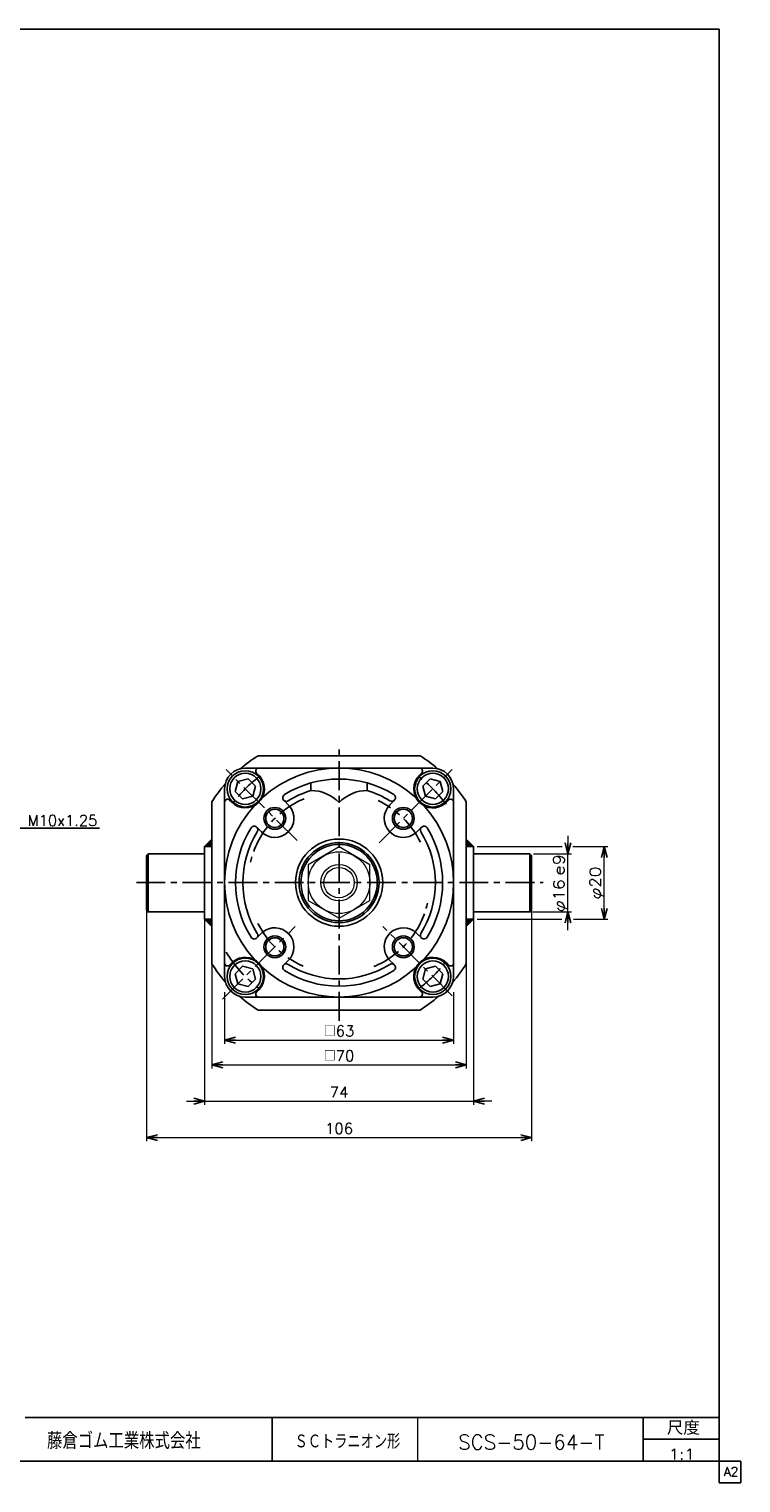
# Model space of a CAD drawing. Header units: millimetres. Extents: x -272 to 287, y -200 to 200.
# Tile 2 of 2: x 91 to 287, y -200 to 200. Entities that reach past the tile are written whole.
import ezdxf
from ezdxf.enums import TextEntityAlignment as Align

# ---------------------------------------------------------------- set-up
doc = ezdxf.new("R2010")
doc.units = ezdxf.units.MM
doc.header["$LTSCALE"] = 0.25
doc.linetypes.add('CENTER', pattern=[50.8, 31.75, -6.35, 6.35, -6.35])
doc.layers.add('ZUWAKU', color=7, linetype='Continuous')
doc.styles.add('FdaStyle0', font='txt.shx', dxfattribs={"bigfont": 'bigfont'})
doc.dimstyles.new('DaDimRotatedStyle', dxfattribs={"dimtxt": 3, "dimasz": 3.000002, "dimexe": 1, "dimexo": 1, "dimgap": 1, "dimtad": 3, "dimdsep": 46, "dimtxsty": 'FdaStyle0', "dimblk1": 'OPEN30', "dimblk2": 'OPEN30', "dimsah": 1, "dimcen": 0.09, "dimclrd": 4, "dimclre": 4, "dimclrt": 4, "dimadec": 0, "dimazin": 2, "dimtfac": 1, "dimtdec": 4, "dimtmove": 0, "dimatfit": 0, "dimfxl": 1, "dimarcsym": 0})

# ---------------------------------------------------------------- blocks, each defined once
blk = doc.blocks.new('DC_GROUP_Φ50_2')
at = {"color": 4, "linetype": 'Continuous', "lineweight": 13}
for p, q in [((176.4, -25.02), (167.9, -29.93)), ((184.9, -29.93), (176.4, -25.02)), ((167.9, -29.93), (167.9, -39.74)), ((184.9, -39.74), (184.9, -29.93)), ((167.9, -39.74), (176.4, -44.65)), ((176.4, -44.65), (184.9, -39.74))]:
    blk.add_line(p, q, dxfattribs=at)
for radius in [8.5, 5, 4.19]:
    blk.add_circle((176.4, -34.84), radius, dxfattribs=at)
blk = doc.blocks.new('_OPEN30')
at = {"color": 0, "linetype": 'ByBlock', "lineweight": -2}
for p, q in [((-1, 0.267949), (0, 0)), ((0, 0), (-1, -0.267949)), ((0, 0), (-1, 0))]:
    blk.add_line(p, q, dxfattribs=at)
blk = doc.blocks.new('DA_IMAGEDIMGROUP_1')
at = {"color": 4, "linetype": 'Continuous', "lineweight": 13}
for p, q in [((239.4, -21.92), (239.4, -26.92)), ((229.9, -26.92), (240.4, -26.92)), ((239.4, -42.92), (239.4, -26.92)), ((229.7, -42.92), (240.4, -42.92)), ((239.4, -47.92), (239.4, -42.92))]:
    blk.add_line(p, q, dxfattribs=at)
at = {"color": 4, "xscale": 3.000002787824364, "yscale": 2.999989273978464}
for p, rotation in [((239.4, -26.92), 270), ((239.4, -42.92), 90)]:
    blk.add_blockref('_OPEN30', p, dxfattribs=dict(at, rotation=rotation))
at = {"color": 4, "style": 'FdaStyle0'}
blk.add_text('e9', height=3, rotation=90, dxfattribs=at).set_placement((238.4, -32.92), (238.4, -26.92), align=Align.FIT)
at = {"color": 4, "style": 'FdaStyle0', "width": 0.9375}
blk.add_text('φ16', height=3, rotation=90, dxfattribs=at).set_placement((238.4, -42.92), (238.4, -33.92), align=Align.FIT)
blk = doc.blocks.new('DC_GROUP_Φ50_3')
at = {"color": 4, "linetype": 'Continuous', "lineweight": 13}
for p, q in [((214.4, -24.92), (237.84, -24.92)), ((240.78, -24.92), (250.4, -24.92)), ((249.4, -44.92), (249.4, -24.92)), ((214.4, -44.92), (237.68, -44.92)), ((240.94, -44.92), (250.4, -44.92))]:
    blk.add_line(p, q, dxfattribs=at)
at = {"color": 4, "xscale": 3.000002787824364, "yscale": 2.999989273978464}
for p, rotation in [((249.4, -24.92), 90), ((249.4, -44.92), 270)]:
    blk.add_blockref('_OPEN30', p, dxfattribs=dict(at, rotation=rotation))
at = {"color": 4, "style": 'FdaStyle0', "width": 0.9375}
blk.add_text('φ20', height=3, rotation=90, dxfattribs=at).set_placement((248.4, -39.42), (248.4, -30.42), align=Align.FIT)
blk = doc.blocks.new('*D8')
at = {"color": 4, "linetype": 'Continuous', "lineweight": 13}
for p, q in [((144.9, -64.96), (144.9, -79.16)), ((207.9, -64.96), (207.9, -79.16)), ((144.9, -78.16), (207.9, -78.16))]:
    blk.add_line(p, q, dxfattribs=at)
at = {"color": 4, "xscale": 3.000002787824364, "yscale": 2.999989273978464}
for p, rotation in [((144.9, -78.16), 180), ((207.9, -78.16), 360)]:
    blk.add_blockref('_OPEN30', p, dxfattribs=dict(at, rotation=rotation))
at = {"color": 4, "insert": (176.4, -77.16), "char_height": 3, "width": 15, "attachment_point": 8, "style": 'FdaStyle0'}
blk.add_mtext('\\T1.00;□63', dxfattribs=at)
blk = doc.blocks.new('*D9')
at = {"color": 4, "linetype": 'Continuous', "lineweight": 13}
for p, q in [((141.4, -57.29), (141.4, -85.99)), ((211.4, -57.29), (211.4, -85.99)), ((141.4, -84.99), (211.4, -84.99))]:
    blk.add_line(p, q, dxfattribs=at)
at = {"color": 4, "xscale": 3.000002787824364, "yscale": 2.999989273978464}
for p, rotation in [((141.4, -84.99), 180), ((211.4, -84.99), 360)]:
    blk.add_blockref('_OPEN30', p, dxfattribs=dict(at, rotation=rotation))
at = {"color": 4, "insert": (176.4, -83.99), "char_height": 3, "width": 15, "attachment_point": 8, "style": 'FdaStyle0'}
blk.add_mtext('\\T1.00;□70', dxfattribs=at)
blk = doc.blocks.new('DA_IMAGEDIMGROUP_2')
at = {"color": 4, "linetype": 'Continuous', "lineweight": 13}
for p, q in [((139.4, -43.19), (139.4, -95.99)), ((213.4, -44.99), (213.4, -95.99)), ((134.4, -94.99), (139.4, -94.99)), ((139.4, -94.99), (213.4, -94.99)), ((218.4, -94.99), (213.4, -94.99))]:
    blk.add_line(p, q, dxfattribs=at)
at = {"color": 4, "xscale": 3.000002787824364, "yscale": 2.999989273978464}
for p, rotation in [((139.4, -94.99), 360), ((213.4, -94.99), 180)]:
    blk.add_blockref('_OPEN30', p, dxfattribs=dict(at, rotation=rotation))
at = {"color": 4, "insert": (176.4, -93.99), "char_height": 3, "width": 11.25, "attachment_point": 8, "style": 'FdaStyle0'}
blk.add_mtext('\\T1.00;74', dxfattribs=at)
blk = doc.blocks.new('*D11')
at = {"color": 4, "linetype": 'Continuous', "lineweight": 13}
for p, q in [((123.4, -42.49), (123.4, -105.99)), ((229.4, -42.49), (229.4, -105.99)), ((123.4, -104.99), (229.4, -104.99))]:
    blk.add_line(p, q, dxfattribs=at)
at = {"color": 4, "xscale": 3.000002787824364, "yscale": 2.999989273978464}
for p, rotation in [((123.4, -104.99), 180), ((229.4, -104.99), 360)]:
    blk.add_blockref('_OPEN30', p, dxfattribs=dict(at, rotation=rotation))
at = {"color": 4, "insert": (176.4, -103.99), "char_height": 3, "width": 15, "attachment_point": 8, "style": 'FdaStyle0'}
blk.add_mtext('\\T1.00;106', dxfattribs=at)

msp = doc.modelspace()

# ---------------------------------------------------------------- linework, layer by layer
at = {"color": 4, "linetype": 'Continuous', "lineweight": 25}
for p, q in [((154.105, 0.085), (198.703, 0.085)), ((150.604, -3.336), (176.404, -3.336)), ((202.204, -3.336), (176.404, -3.336)), ((148.563, -6.995), (147.815, -9.783)), ((151.351, -6.248), (148.563, -6.995)), ((153.392, -8.289), (151.351, -6.248)), ((154.574, -5.581), (153.694, -4.702)), ((168.654, -7.41), (168.654, -9.495)), ((184.154, -7.41), (184.154, -9.495)), ((198.501, -5.314), (199.114, -4.702)), ((201.457, -6.248), (199.415, -8.289)), ((204.245, -6.995), (201.457, -6.248)), ((204.992, -9.783), (204.245, -6.995)), ((144.904, -60.636), (144.904, -9.036)), ((147.815, -9.783), (149.857, -11.824)), ((149.857, -11.824), (152.645, -11.077)), ((152.645, -11.077), (153.392, -8.289)), ((199.415, -8.289), (200.163, -11.077)), ((200.163, -11.077), (202.951, -11.824)), ((202.951, -11.824), (204.992, -9.783)), ((207.904, -60.636), (207.904, -9.036)), ((141.404, -12.616), (141.404, -57.214)), ((146.882, -12.739), (146.27, -12.126)), ((162.705, -13.713), (161.18, -12.187)), ((190.369, -13.446), (191.628, -12.187)), ((205.659, -13.006), (206.538, -12.126)), ((211.404, -12.616), (211.404, -57.214)), ((88.267, -19.836), (110.467, -19.836)), ((155.014, -20.871), (153.755, -19.612)), ((197.527, -21.138), (199.053, -19.612)), ((139.404, -24.915), (141.404, -22.915)), ((141.404, -24.915), (140.404, -23.915)), ((141.404, -24.491), (140.616, -23.703)), ((141.404, -24.067), (140.828, -23.491)), ((141.404, -23.642), (141.04, -23.279)), ((141.404, -23.218), (141.252, -23.067)), ((213.404, -24.915), (211.404, -22.915)), ((211.404, -23.218), (211.555, -23.067)), ((211.404, -23.642), (211.767, -23.279)), ((211.404, -24.067), (211.98, -23.491)), ((211.404, -24.491), (212.192, -23.703)), ((211.404, -24.915), (212.404, -23.915)), ((123.404, -27.415), (123.904, -26.915)), ((123.404, -42.415), (123.404, -27.415)), ((139.404, -26.915), (123.904, -26.915)), ((123.904, -26.915), (123.904, -42.915)), ((139.404, -24.915), (139.404, -44.915)), ((139.404, -24.915), (141.404, -24.915)), ((139.404, -24.915), (141.404, -24.915)), ((139.707, -24.915), (139.555, -24.764)), ((140.131, -24.915), (139.767, -24.552)), ((140.555, -24.915), (139.98, -24.339)), ((140.98, -24.915), (140.192, -24.127)), ((213.404, -24.915), (211.404, -24.915)), ((213.404, -24.915), (211.404, -24.915)), ((211.828, -24.915), (212.616, -24.127)), ((212.252, -24.915), (212.828, -24.339)), ((212.677, -24.915), (213.04, -24.552)), ((213.101, -24.915), (213.252, -24.764)), ((213.404, -24.915), (213.404, -44.915)), ((213.404, -26.915), (228.904, -26.915)), ((229.404, -27.415), (228.904, -26.915)), ((228.904, -26.915), (228.904, -42.915)), ((229.404, -42.415), (229.404, -27.415)), ((123.904, -42.915), (123.404, -42.415)), ((124.104, -42.915), (123.428, -42.915)), ((139.204, -42.915), (123.904, -42.915)), ((213.604, -42.915), (228.904, -42.915)), ((228.704, -42.915), (229.379, -42.915)), ((228.904, -42.915), (229.404, -42.415)), ((139.404, -44.915), (141.404, -44.915)), ((139.404, -44.915), (141.404, -46.915)), ((139.707, -44.915), (139.555, -45.067)), ((140.131, -44.915), (139.767, -45.279)), ((140.555, -44.915), (139.98, -45.491)), ((140.98, -44.915), (140.192, -45.703)), ((141.404, -44.915), (140.404, -45.915)), ((141.404, -45.339), (140.616, -46.127)), ((141.404, -45.764), (140.828, -46.339)), ((141.404, -46.188), (141.04, -46.552)), ((141.404, -46.612), (141.252, -46.764)), ((213.404, -44.915), (211.404, -44.915)), ((213.404, -44.915), (211.404, -46.915)), ((211.404, -44.915), (212.404, -45.915)), ((211.404, -45.339), (212.192, -46.127)), ((211.404, -45.764), (211.98, -46.339)), ((211.404, -46.188), (211.767, -46.552)), ((211.404, -46.612), (211.555, -46.764)), ((211.828, -44.915), (212.616, -45.703)), ((212.252, -44.915), (212.828, -45.491)), ((212.677, -44.915), (213.04, -45.279)), ((213.101, -44.915), (213.252, -45.067)), ((155.281, -48.534), (153.755, -50.06)), ((197.794, -48.801), (199.053, -50.06)), ((190.102, -55.959), (191.628, -57.485)), ((147.149, -56.666), (146.27, -57.546)), ((149.857, -57.848), (147.815, -59.889)), ((147.815, -59.889), (148.563, -62.677)), ((152.645, -58.595), (149.857, -57.848)), ((153.392, -61.383), (152.645, -58.595)), ((162.438, -56.226), (161.18, -57.485)), ((200.163, -58.595), (199.415, -61.383)), ((202.951, -57.848), (200.163, -58.595)), ((204.992, -59.889), (202.951, -57.848)), ((204.245, -62.677), (204.992, -59.889)), ((205.926, -56.933), (206.538, -57.546)), ((148.563, -62.677), (151.351, -63.424)), ((151.351, -63.424), (153.392, -61.383)), ((199.415, -61.383), (201.457, -63.424)), ((201.457, -63.424), (204.245, -62.677)), ((150.604, -66.336), (176.404, -66.336)), ((154.307, -64.358), (153.694, -64.97)), ((202.204, -66.336), (176.404, -66.336)), ((198.234, -64.091), (199.114, -64.97)), ((198.703, -69.915), (154.105, -69.915))]:
    msp.add_line(p, q, dxfattribs=at)
at = {"color": 4, "linetype": 'CENTER', "lineweight": 25}
for p, q in [((176.404, -72.861), (176.404, 2.717)), ((164.827, -23.26), (145.291, -3.723)), ((187.394, -23.846), (207.517, -3.723)), ((120.615, -34.836), (232.528, -34.836)), ((144.304, -66.936), (164.314, -46.926)), ((207.517, -65.949), (188.444, -46.877))]:
    msp.add_line(p, q, dxfattribs=at)
at = {"color": 4, "linetype": 'Continuous', "lineweight": 25}
for centre, radius in [((150.604, -9.036), 5), ((150.594, -9.027), 4.294), ((202.204, -9.036), 5), ((202.213, -9.027), 4.294), ((158.726, -17.158), 3), ((158.726, -17.158), 2.5), ((194.081, -17.158), 3), ((194.081, -17.158), 2.5), ((176.404, -34.836), 12), ((176.404, -34.836), 11), ((176.404, -34.836), 10.5), ((158.726, -52.514), 3), ((158.726, -52.514), 2.5), ((194.081, -52.514), 3), ((194.081, -52.514), 2.5), ((150.604, -60.636), 5), ((202.204, -60.636), 5), ((150.594, -60.645), 4.294), ((202.213, -60.645), 4.294)]:
    msp.add_circle(centre, radius, dxfattribs=at)
for centre, radius, start, end in [((176.404, -34.915), 41.5, 122.50191, 130.77238), ((176.404, -34.915), 41.5, 49.22762, 57.49809), ((150.604, -9.036), 5.7, 90, 180), ((154.26, -4.136), 0.8, 90, 225), ((176.404, -34.836), 31.5, 47.70516, 132.29484), ((198.548, -4.136), 0.8, 315, 90), ((202.204, -9.036), 5.7, 0, 90), ((176.404, -34.915), 41.5, 139.05242, 147.49809), ((150.594, -9.027), 5.25, 225, 40.8865), ((176.404, -34.836), 28.5, 58.13656, 121.86344), ((202.213, -9.027), 5.25, 135, 310.8865), ((176.404, -34.915), 41.5, 32.50191, 40.94758), ((145.704, -12.692), 0.8, 45, 180), ((161.887, -11.48), 1, 121.86344, 301.86344), ((176.404, -34.836), 26.5, 107.00486, 121.86344), ((168.654, -20.153), 10.658, 43.35334, 90), ((184.154, -20.153), 10.658, 90, 136.64666), ((176.404, -34.836), 26.5, 58.13656, 72.99514), ((190.921, -11.48), 1, 238.13656, 58.13656), ((207.104, -12.692), 0.8, 360, 135), ((176.404, -34.836), 31.5, 137.70516, 222.29484), ((158.726, -17.158), 5.25, 225, 40.8865), ((194.081, -17.158), 5.25, 135, 310.8865), ((176.404, -34.836), 31.5, 317.70516, 42.29484), ((176.404, -34.836), 28.5, 148.13656, 211.86344), ((153.048, -20.319), 1, 328.13656, 148.13656), ((199.76, -20.319), 1, 31.86344, 211.86344), ((176.404, -34.836), 28.5, 328.13656, 31.86344), ((176.404, -34.836), 26.5, 148.13656, 211.86344), ((176.404, -34.836), 26.5, 328.13656, 31.86344), ((139.204, -43.115), 0.2, 0, 90), ((213.604, -43.115), 0.2, 90, 180), ((158.726, -52.514), 5.25, 315, 130.8865), ((194.081, -52.514), 5.25, 45, 220.8865), ((153.048, -49.353), 1, 211.86344, 31.86344), ((199.76, -49.353), 1, 148.13656, 328.13656), ((150.594, -60.645), 5.25, 315, 130.8865), ((202.213, -60.645), 5.25, 45, 220.8865), ((176.404, -34.915), 41.5, 212.50191, 221.07055), ((145.704, -56.98), 0.8, 180, 315), ((176.404, -34.836), 31.5, 227.70516, 312.29484), ((161.887, -58.192), 1, 58.13656, 238.13656), ((176.404, -34.836), 28.5, 238.13656, 301.86344), ((176.404, -34.836), 26.5, 238.13656, 301.86344), ((190.921, -58.192), 1, 301.86344, 121.86344), ((207.104, -56.98), 0.8, 225, 0), ((176.404, -34.915), 41.5, 318.92945, 327.49809), ((150.604, -60.636), 5.7, 180, 270), ((202.204, -60.636), 5.7, 270, 0), ((176.404, -34.915), 41.5, 228.75371, 237.49809), ((154.26, -65.536), 0.8, 135, 270), ((198.548, -65.536), 0.8, 270, 45), ((176.404, -34.915), 41.5, 302.50191, 311.24629)]:
    msp.add_arc(centre, radius, start, end, dxfattribs=at)
at = {"color": 4, "linetype": 'CENTER', "lineweight": 25}
for radius, start, end in [(36.5, 127.14511, 142.85489), (36.5, 36.21599, 52.85489), (25, 112.56407, 167.03261), (25, 26.46628, 64.52273), (25, 292.56407, 347.03261), (25, 206.62277, 246.66588), (36.5, 211.58755, 232.85489), (36.5, 307.14511, 322.85489)]:
    msp.add_arc((176.404, -34.836), radius, start, end, dxfattribs=at)
at = {"layer": 'ZUWAKU', "color": 5, "linetype": 'Continuous', "lineweight": 25}
for p, q in [((281, 200), (-272, 200)), ((281, -200), (281, 200)), ((287, -194), (-272, -194)), ((287, -200), (287, -194)), ((287, -200), (281, -200))]:
    msp.add_line(p, q, dxfattribs=at)
at = {"layer": 'ZUWAKU', "color": 4, "linetype": 'Continuous', "lineweight": 25}
for p, q in [((90, -182), (281, -182)), ((158, -182), (158, -194)), ((260.135, -194), (260.135, -182)), ((260.135, -188), (281, -188))]:
    msp.add_line(p, q, dxfattribs=at)
at = {"layer": 'ZUWAKU', "color": 4, "linetype": 'Continuous', "lineweight": 13}
msp.add_line((198, -182), (198, -194), dxfattribs=at)

# ---------------------------------------------------------------- block references
at = {"linetype": 'Continuous'}
for name in ['DA_IMAGEDIMGROUP_1', 'DC_GROUP_Φ50_2', 'DC_GROUP_Φ50_3', 'DA_IMAGEDIMGROUP_2']:
    msp.add_blockref(name, (0, 0), dxfattribs=at)

# ---------------------------------------------------------------- texts
at = {"color": 4, "style": 'FdaStyle0'}
for s, height, width, p, p2 in [('M10x1.25', 3, 0.8, (90.667, -19.236), (109.867, -19.236)), ('ＳＣトラニオン形', 4, 0.694511, (164.149, -190.596), (193.249, -190.596)), ('SCS-50-64-T', 4, 0.820408, (209.213, -190.766), (249.413, -190.766)), ('1:1', 3, 0.8, (267.096, -193.595), (274.296, -193.595))]:
    msp.add_text(s, height=height, dxfattribs=dict(at, width=width)).set_placement(p, p2, align=Align.FIT)
at = {"layer": 'ZUWAKU', "color": 4, "style": 'FdaStyle0'}
for s, height, width, p, p2 in [('尺度', 3.8, 0.749175, (266.615, -186.78), (275.695, -186.78)), ('藤倉ゴム工業株式会社', 4.5, 0.652778, (96.013, -190.657), (138.313, -190.657))]:
    msp.add_text(s, height=height, dxfattribs=dict(at, width=width)).set_placement(p, p2, align=Align.FIT)
at = {"layer": 'ZUWAKU', "color": 7, "style": 'FdaStyle0', "width": 0.8}
msp.add_text('A2', height=2.5, dxfattribs=at).set_placement((282.307, -198.125), (286.307, -198.125), align=Align.FIT)

# ---------------------------------------------------------------- dimensions: what is measured, and where the dimension line sits
at = {"linetype": 'Continuous', "lineweight": 13}
dim = msp.add_linear_dim(base=(229.404, -104.994), p1=(123.404, -41.494), p2=(229.404, -41.494), dimstyle='DaDimRotatedStyle', override={"dimtxt": 3, "dimasz": 3.000002, "dimexe": 1, "dimexo": 1, "dimgap": 1, "dimtad": 3, "dimtih": 0, "dimtoh": 0, "dimdec": 2, "dimzin": 8, "dimtxsty": 'FdaStyle0', "dimblk1": 'OPEN30', "dimblk2": 'OPEN30', "dimsah": 1, "dimclrd": 4, "dimclre": 4, "dimclrt": 4, "dimazin": 2, "dimtofl": 1, "dimatfit": 0, "dimtolj": 0, "dimtzin": 8}, dxfattribs=at)
dim.commit()
dim.dimension.update_dxf_attribs({"geometry": '*D11', "text_midpoint": (176.404, -104.994)})
for base, p1, p2, picture, middle in [((211.404, -84.994), (141.404, -56.293), (211.404, -56.293), '*D9', (176.404, -84.994)), ((207.904, -78.159), (144.904, -63.959), (207.904, -63.959), '*D8', (176.404, -78.159))]:
    dim = msp.add_linear_dim(base=base, p1=p1, p2=p2, text='□<>', dimstyle='DaDimRotatedStyle', override={"dimtxt": 3, "dimasz": 3.000002, "dimexe": 1, "dimexo": 1, "dimgap": 1, "dimtad": 3, "dimtih": 0, "dimtoh": 0, "dimdec": 2, "dimzin": 8, "dimtxsty": 'FdaStyle0', "dimblk1": 'OPEN30', "dimblk2": 'OPEN30', "dimsah": 1, "dimclrd": 4, "dimclre": 4, "dimclrt": 4, "dimazin": 2, "dimtofl": 1, "dimatfit": 0, "dimtolj": 0, "dimtzin": 8}, dxfattribs=at)
    dim.commit()
    dim.dimension.update_dxf_attribs({"geometry": picture, "text_midpoint": middle})

doc.saveas('drawing.dxf')
